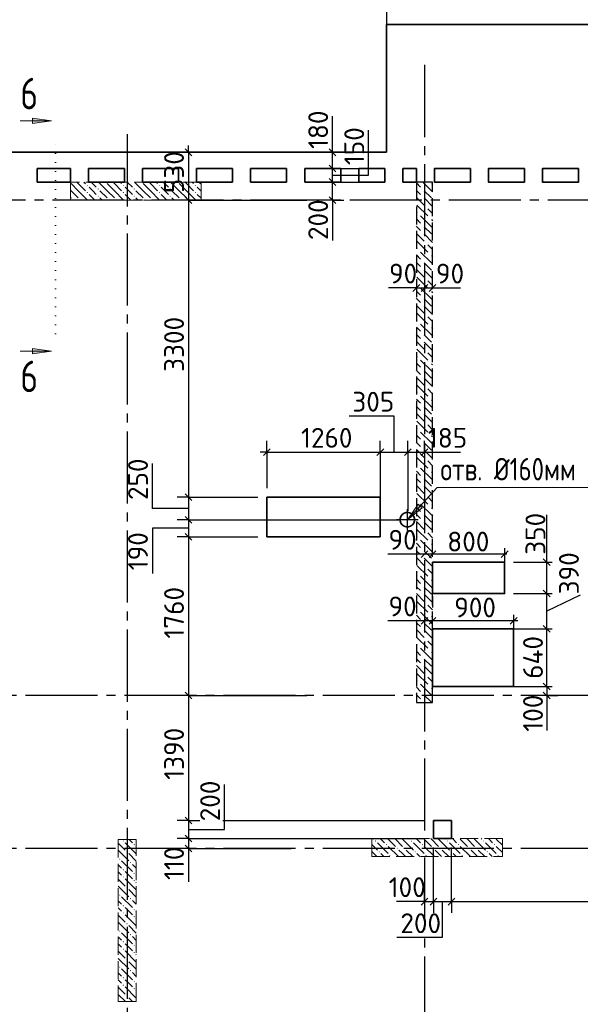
# Model space of a CAD drawing. Header units: millimetres. Extents: x 40580 to 1930067, y -240640 to 81020.
# Tile 19 of 256: x 243293 to 249516, y -215071 to -204138. Entities that reach past the tile are written whole.
import ezdxf

# ---------------------------------------------------------------- set-up
doc = ezdxf.new("R2010")
doc.units = ezdxf.units.MM
for name, pattern in [('______2', [270, 200, -70]), ('______5', [1100, 800, -100, 100, -100]), ('______9', [100, 0, -100]), ('CENTER', [2, 1.25, -0.25, 0.25, -0.25])]:
    doc.linetypes.add(name, pattern=pattern)
for name, color, linetype, lineweight in [('Standard', 7, 'Continuous', 25), ('ЖБ Перекрытие верхний уровень', 7, 'Continuous', 35), ('ОСИ', 7, 'CENTER', 15), ('Примечания', 7, 'Continuous', 13), ('Узлы символ', 7, 'Continuous', 25)]:
    doc.layers.add(name, color=color, linetype=linetype, lineweight=lineweight)
doc.layers.add('ЖБ Пилон', color=7, linetype='______2', lineweight=13, true_color=0xa0a0a0)
doc.layers.add('ЖБ Стена верхний уровень', color=7, linetype='______2', true_color=0x656565)
doc.layers.add('Размерная выноска', color=7, linetype='Continuous')
doc.styles.add('GOST 2.304', font='isocpeur.ttf', dxfattribs={"width": 0.8})
doc.styles.add('ISOCPEUR', font='isocpeur.ttf')

msp = doc.modelspace()

# ---------------------------------------------------------------- hatches: boundary and pattern name
at = {"layer": 'ЖБ Пилон', "linetype": 'Continuous', "lineweight": -3, "transparency": 33554687}
for points in [[(244036.8, -205977.3), (244043.3, -205970.8), (244049.8, -205977.3), (244043.3, -205983.8)], [(244246.6, -205940.4), (244243.3, -205943.8), (244239.9, -205940.4)], [(244436.8, -205977.3), (244443.3, -205970.8), (244449.8, -205977.3), (244443.3, -205983.8)], [(244646.6, -205940.4), (244643.3, -205943.8), (244639.9, -205940.4)], [(244836.8, -205977.3), (244843.3, -205970.8), (244849.8, -205977.3), (244843.3, -205983.8)], [(245046.6, -205940.4), (245043.3, -205943.8), (245039.9, -205940.4)], [(245236.8, -205977.3), (245243.3, -205970.8), (245249.8, -205977.3), (245243.3, -205983.8)], [(244036.8, -206057.3), (244043.3, -206050.8), (244049.8, -206057.3), (244043.3, -206063.8)], [(244156.8, -206017.3), (244163.3, -206010.8), (244169.8, -206017.3), (244163.3, -206023.8)], [(244436.8, -206057.3), (244443.3, -206050.8), (244449.8, -206057.3), (244443.3, -206063.8)], [(244556.8, -206017.3), (244563.3, -206010.8), (244569.8, -206017.3), (244563.3, -206023.8)], [(244836.8, -206057.3), (244843.3, -206050.8), (244849.8, -206057.3), (244843.3, -206063.8)], [(244956.8, -206017.3), (244963.3, -206010.8), (244969.8, -206017.3), (244963.3, -206023.8)], [(245236.8, -206057.3), (245243.3, -206050.8), (245249.8, -206057.3), (245243.3, -206063.8)], [(243876.8, -206137.3), (243883.3, -206130.8), (243889.8, -206137.3), (243886.6, -206140.4), (243879.9, -206140.4)], [(243956.8, -206137.3), (243963.3, -206130.8), (243969.8, -206137.3), (243966.6, -206140.4), (243959.9, -206140.4)], [(244156.8, -206097.3), (244163.3, -206090.8), (244169.8, -206097.3), (244163.3, -206103.8)], [(244276.8, -206137.3), (244283.3, -206130.8), (244289.8, -206137.3), (244286.6, -206140.4), (244279.9, -206140.4)], [(244356.8, -206137.3), (244363.3, -206130.8), (244369.8, -206137.3), (244366.6, -206140.4), (244359.9, -206140.4)], [(244556.8, -206097.3), (244563.3, -206090.8), (244569.8, -206097.3), (244563.3, -206103.8)], [(244676.8, -206137.3), (244683.3, -206130.8), (244689.8, -206137.3), (244686.6, -206140.4), (244679.9, -206140.4)], [(244756.8, -206137.3), (244763.3, -206130.8), (244769.8, -206137.3), (244766.6, -206140.4), (244759.9, -206140.4)], [(244956.8, -206097.3), (244963.3, -206090.8), (244969.8, -206097.3), (244963.3, -206103.8)], [(245076.8, -206137.3), (245083.3, -206130.8), (245089.8, -206137.3), (245086.6, -206140.4), (245079.9, -206140.4)], [(245156.8, -206137.3), (245163.3, -206130.8), (245169.8, -206137.3), (245166.6, -206140.4), (245159.9, -206140.4)], [(244436.8, -213257.3), (244443.3, -213250.8), (244449.8, -213257.3), (244443.3, -213263.8)], [(244556.8, -213297.3), (244563.3, -213290.8), (244569.8, -213297.3), (244563.3, -213303.8)], [(247236.8, -213257.3), (247243.3, -213250.8), (247249.8, -213257.3), (247243.3, -213263.8)], [(247356.8, -213297.3), (247363.3, -213290.8), (247369.8, -213297.3), (247363.3, -213303.8)], [(247636.8, -213257.3), (247643.3, -213250.8), (247649.8, -213257.3), (247643.3, -213263.8)], [(247756.8, -213297.3), (247763.3, -213290.8), (247769.8, -213297.3), (247763.3, -213303.8)], [(248036.8, -213257.3), (248043.3, -213250.8), (248049.8, -213257.3), (248043.3, -213263.8)], [(248156.8, -213297.3), (248163.3, -213290.8), (248169.8, -213297.3), (248163.3, -213303.8)], [(248436.8, -213257.3), (248443.3, -213250.8), (248449.8, -213257.3), (248443.3, -213263.8)], [(248556.8, -213297.3), (248563.3, -213290.8), (248569.8, -213297.3), (248563.3, -213303.8)], [(244476.8, -213377.3), (244483.3, -213370.8), (244489.8, -213377.3), (244483.3, -213383.8)], [(247276.8, -213377.3), (247283.3, -213370.8), (247289.8, -213377.3), (247283.3, -213383.8)], [(247476.8, -213337.3), (247483.3, -213330.8), (247489.8, -213337.3), (247483.3, -213343.8)], [(247556.8, -213337.3), (247563.3, -213330.8), (247569.8, -213337.3), (247563.3, -213343.8)], [(247676.8, -213377.3), (247683.3, -213370.8), (247689.8, -213377.3), (247683.3, -213383.8)], [(247876.8, -213337.3), (247883.3, -213330.8), (247889.8, -213337.3), (247883.3, -213343.8)], [(247956.8, -213337.3), (247963.3, -213330.8), (247969.8, -213337.3), (247963.3, -213343.8)], [(248076.8, -213377.3), (248083.3, -213370.8), (248089.8, -213377.3), (248083.3, -213383.8)], [(248276.8, -213337.3), (248283.3, -213330.8), (248289.8, -213337.3), (248283.3, -213343.8)], [(248356.8, -213337.3), (248363.3, -213330.8), (248369.8, -213337.3), (248363.3, -213343.8)], [(248476.8, -213377.3), (248483.3, -213370.8), (248489.8, -213377.3), (248483.3, -213383.8)], [(244396.8, -213457.3), (244403.3, -213450.8), (244409.8, -213457.3), (244403.3, -213463.8)], [(244516.8, -213497.3), (244523.3, -213490.8), (244529.8, -213497.3), (244523.3, -213503.8)], [(247396.8, -213417.3), (247403.3, -213410.8), (247409.8, -213417.3), (247403.3, -213423.8)], [(247796.8, -213417.3), (247803.3, -213410.8), (247809.8, -213417.3), (247803.3, -213423.8)], [(248196.8, -213417.3), (248203.3, -213410.8), (248209.8, -213417.3), (248203.3, -213423.8)], [(248596.8, -213417.3), (248603.3, -213410.8), (248609.8, -213417.3), (248603.3, -213423.8)], [(244436.8, -213577.3), (244443.3, -213570.8), (244449.8, -213577.3), (244443.3, -213583.8)], [(244556.8, -213617.3), (244563.3, -213610.8), (244569.8, -213617.3), (244563.3, -213623.8)], [(244436.8, -213657.3), (244443.3, -213650.8), (244449.8, -213657.3), (244443.3, -213663.8)], [(244556.8, -213697.3), (244563.3, -213690.8), (244569.8, -213697.3), (244563.3, -213703.8)], [(244476.8, -213777.3), (244483.3, -213770.8), (244489.8, -213777.3), (244483.3, -213783.8)], [(244396.8, -213857.3), (244403.3, -213850.8), (244409.8, -213857.3), (244403.3, -213863.8)], [(244516.8, -213897.3), (244523.3, -213890.8), (244529.8, -213897.3), (244523.3, -213903.8)], [(244436.8, -213977.3), (244443.3, -213970.8), (244449.8, -213977.3), (244443.3, -213983.8)], [(244436.8, -214057.3), (244443.3, -214050.8), (244449.8, -214057.3), (244443.3, -214063.8)], [(244556.8, -214017.3), (244563.3, -214010.8), (244569.8, -214017.3), (244563.3, -214023.8)], [(244476.8, -214177.3), (244483.3, -214170.8), (244489.8, -214177.3), (244483.3, -214183.8)], [(244556.8, -214097.3), (244563.3, -214090.8), (244569.8, -214097.3), (244563.3, -214103.8)], [(244396.8, -214257.3), (244403.3, -214250.8), (244409.8, -214257.3), (244403.3, -214263.8)], [(244436.8, -214377.3), (244443.3, -214370.8), (244449.8, -214377.3), (244443.3, -214383.8)], [(244516.8, -214297.3), (244523.3, -214290.8), (244529.8, -214297.3), (244523.3, -214303.8)], [(244436.8, -214457.3), (244443.3, -214450.8), (244449.8, -214457.3), (244443.3, -214463.8)], [(244556.8, -214417.3), (244563.3, -214410.8), (244569.8, -214417.3), (244563.3, -214423.8)], [(244556.8, -214497.3), (244563.3, -214490.8), (244569.8, -214497.3), (244563.3, -214503.8)], [(244476.8, -214577.3), (244483.3, -214570.8), (244489.8, -214577.3), (244483.3, -214583.8)], [(244396.8, -214657.3), (244403.3, -214650.8), (244409.8, -214657.3), (244403.3, -214663.8)], [(244516.8, -214697.3), (244523.3, -214690.8), (244529.8, -214697.3), (244523.3, -214703.8)], [(244436.8, -214777.3), (244443.3, -214770.8), (244449.8, -214777.3), (244443.3, -214783.8)], [(244556.8, -214817.3), (244563.3, -214810.8), (244569.8, -214817.3), (244563.3, -214823.8)], [(244436.8, -214857.3), (244443.3, -214850.8), (244449.8, -214857.3), (244443.3, -214863.8)], [(244556.8, -214897.3), (244563.3, -214890.8), (244569.8, -214897.3), (244563.3, -214903.8)], [(244476.8, -214977.3), (244483.3, -214970.8), (244489.8, -214977.3), (244483.3, -214983.8)]]:
    msp.add_hatch(color=7, dxfattribs=at).paths.add_polyline_path(points, flags=16)
at = {"layer": 'Примечания', "linetype": 'Continuous', "lineweight": 13, "transparency": 33554687}
msp.add_hatch(color=7, dxfattribs=at).paths.add_polyline_path([(247760.5, -209556.1), (247596.3, -209690.4), (247716.3, -209515.5)], flags=16)
at = {"layer": 'Узлы символ', "linetype": 'Continuous', "lineweight": 13, "transparency": 33554687}
for points in [[(243436.5, -205231.6), (243646.5, -205261.6), (243436.5, -205291.6)], [(243436.5, -207788.4), (243646.5, -207818.4), (243436.5, -207848.4)]]:
    msp.add_hatch(color=7, dxfattribs=at).paths.add_polyline_path(points, flags=16)

# ---------------------------------------------------------------- linework, layer by layer
at = {"layer": 'Standard', "color": 251, "linetype": 'Continuous', "lineweight": -3, "true_color": 0x656565, "transparency": 33554687}
for p, q in [((247366.3, -203960.2), (247366.3, -205610.2)), ((247786.3, -204640.4), (247786.3, -204765.4)), ((245166.3, -205610.4), (245041.3, -205610.4)), ((245166.3, -205610.4), (245291.3, -205610.4)), ((245166.3, -205610.4), (246288, -205610.4)), ((246766.3, -205610.4), (246641.3, -205610.4)), ((246766.3, -205610.4), (246891.3, -205610.4)), ((246766.3, -205610.4), (246864.3, -205610.4)), ((247149.3, -205610.4), (247266.3, -205610.4)), ((246766.3, -205790.4), (246641.3, -205790.4)), ((246766.3, -205790.4), (246891.3, -205790.4)), ((246766.3, -205940.4), (246641.3, -205940.4)), ((246766.3, -205940.4), (246891.3, -205940.4)), ((245166.3, -206140.4), (245041.3, -206140.4)), ((245166.3, -206140.4), (245291.3, -206140.4)), ((245166.3, -206140.4), (246481.7, -206140.4)), ((246766.3, -206140.4), (246641.3, -206140.4)), ((246766.3, -206140.4), (246891.3, -206140.4)), ((246766.3, -206140.4), (246766.3, -206140.4)), ((246036.3, -208940.4), (246036.3, -208815.4)), ((247296.3, -208940.4), (247296.3, -208815.4)), ((247601.3, -208940.4), (247601.3, -208815.4)), ((247786.3, -208940.4), (247786.3, -208815.4)), ((246036.3, -208940.4), (246036.3, -209065.4)), ((246036.3, -208940.4), (246036.3, -209340.4)), ((247296.3, -208940.4), (247296.3, -209065.4)), ((247296.3, -208940.4), (247296.3, -209440.4)), ((247601.3, -208940.4), (247601.3, -209065.4)), ((247601.3, -208940.4), (247601.3, -209590.4)), ((247786.3, -208940.4), (247786.3, -209065.4)), ((247786.3, -208940.4), (247786.3, -208940.4)), ((245166.3, -209440.4), (245041.3, -209440.4)), ((245166.3, -209440.4), (245291.3, -209440.4)), ((245166.3, -209690.4), (245041.3, -209690.4)), ((245166.3, -209690.4), (245291.3, -209690.4)), ((245166.3, -209880.4), (245041.3, -209880.4)), ((245166.3, -209880.4), (245291.3, -209880.4)), ((248676.3, -210007.2), (248676.3, -210160.4)), ((248776.3, -210160.4), (249205.6, -210160.4)), ((247876.3, -210540.4), (247876.3, -210415.4)), ((247876.3, -210540.4), (247876.3, -210665.4)), ((247876.3, -210540.4), (247876.3, -210540.4)), ((248776.3, -210510.4), (249205.6, -210510.4)), ((248776.3, -210747.2), (248776.3, -211147.2)), ((248776.3, -210900.4), (249205.6, -210900.4)), ((248776.3, -211540.4), (249205.6, -211540.4)), ((245166.3, -211640.4), (245041.3, -211640.4)), ((245166.3, -211640.4), (245291.3, -211640.4)), ((249143.1, -211640.4), (249268.1, -211640.4)), ((249143.1, -211640.4), (249143.1, -211640.4)), ((245166.3, -213030.4), (245041.3, -213030.4)), ((245166.3, -213030.4), (245291.3, -213030.4)), ((245166.3, -213030.4), (245264.4, -213030.4)), ((245549.3, -213030.4), (247786.3, -213030.4)), ((245166.3, -213230.4), (245041.3, -213230.4)), ((245166.3, -213230.4), (245291.3, -213230.4)), ((245166.3, -213230.4), (247786.3, -213230.4)), ((245166.3, -213340.4), (245041.3, -213340.4)), ((245166.3, -213340.4), (245291.3, -213340.4)), ((245166.3, -213340.4), (246305.7, -213340.4)), ((247786.3, -213930.4), (247786.3, -213805.4)), ((247886.3, -213930.4), (247886.3, -213805.4)), ((248086.3, -213930.4), (248086.3, -213805.4)), ((247786.3, -213930.4), (247786.3, -214055.4)), ((247786.3, -213930.4), (247786.3, -213930.4)), ((247886.3, -213930.4), (247886.3, -214055.4)), ((248086.3, -213930.4), (248086.3, -214055.4))]:
    msp.add_line(p, q, dxfattribs=at)
at = {"layer": 'Standard', "color": 7, "linetype": 'Continuous', "lineweight": 25, "transparency": 33554687}
for p, q in [((245128.8, -205572.9), (245203.8, -205647.9)), ((246803.8, -205647.9), (246728.8, -205572.9)), ((246803.8, -205827.9), (246728.8, -205752.9)), ((246803.8, -205977.9), (246728.8, -205902.9)), ((245128.8, -206102.9), (245203.8, -206177.9)), ((246803.8, -206177.9), (246728.8, -206102.9)), ((247658.8, -207154.3), (247733.8, -207079.3)), ((247748.8, -207154.3), (247823.8, -207079.3)), ((247838.8, -207154.3), (247913.8, -207079.3)), ((245998.8, -208977.9), (246073.8, -208902.9)), ((247258.8, -208977.9), (247333.8, -208902.9)), ((247563.8, -208977.9), (247638.8, -208902.9)), ((247748.8, -208977.9), (247823.8, -208902.9)), ((245128.8, -209402.9), (245203.8, -209477.9)), ((245128.8, -209652.9), (245203.8, -209727.9)), ((245128.8, -209842.9), (245203.8, -209917.9)), ((247748.8, -210109.9), (247823.8, -210034.9)), ((247838.8, -210109.9), (247913.8, -210034.9)), ((248638.8, -210109.9), (248713.8, -210034.9)), ((249105.6, -210122.9), (249180.6, -210197.9)), ((249105.6, -210472.9), (249180.6, -210547.9)), ((247748.8, -210849.9), (247823.8, -210774.9)), ((247838.8, -210849.9), (247913.8, -210774.9)), ((248738.8, -210849.9), (248813.8, -210774.9)), ((249105.6, -210862.9), (249180.6, -210937.9)), ((249105.6, -211502.9), (249180.6, -211577.9)), ((245128.8, -211602.9), (245203.8, -211677.9)), ((249105.6, -211602.9), (249180.6, -211677.9)), ((245128.8, -212992.9), (245203.8, -213067.9)), ((245128.8, -213192.9), (245203.8, -213267.9)), ((245128.8, -213302.9), (245203.8, -213377.9)), ((247748.8, -213967.9), (247823.8, -213892.9)), ((247848.8, -213967.9), (247923.8, -213892.9)), ((248048.8, -213967.9), (248123.8, -213892.9))]:
    msp.add_line(p, q, dxfattribs=at)
at = {"layer": 'Standard', "color": 7, "linetype": 'Continuous', "lineweight": -3, "transparency": 33554687}
for p, q in [((245166.3, -205610.4), (245166.3, -205535.4)), ((245166.3, -205610.4), (245166.3, -206140.4)), ((246766.3, -205610.4), (246766.3, -205535.4)), ((246766.3, -205790.4), (246766.3, -205610.4)), ((246766.3, -205940.4), (246766.3, -205790.4)), ((246766.3, -206140.4), (246766.3, -205940.4)), ((246766.3, -206140.4), (246766.3, -206215.4)), ((247696.3, -207116.8), (247621.3, -207116.8)), ((247696.3, -207116.8), (247786.3, -207116.8)), ((247786.3, -207116.8), (247876.3, -207116.8)), ((246036.3, -208940.4), (245961.3, -208940.4)), ((246036.3, -208940.4), (247296.3, -208940.4)), ((247296.3, -208940.4), (247601.3, -208940.4)), ((247601.3, -208940.4), (247786.3, -208940.4)), ((247786.3, -208940.4), (247861.3, -208940.4)), ((245166.3, -209440.4), (245166.3, -209690.4)), ((245166.3, -209690.4), (245166.3, -209880.4)), ((245166.3, -209880.4), (245166.3, -211640.4)), ((249515.1, -210528), (249143.1, -210705.8)), ((249143.1, -211540.4), (249143.1, -211465.4)), ((249143.1, -211540.4), (249143.1, -211640.4)), ((245166.3, -211640.4), (245166.3, -213030.4)), ((249143.1, -211640.4), (249143.1, -212028.6)), ((245166.3, -213030.4), (245166.3, -213230.4)), ((245166.3, -213230.4), (245166.3, -213340.4)), ((245166.3, -213340.4), (245166.3, -213415.4)), ((247786.3, -213930.4), (247711.3, -213930.4)), ((247786.3, -213930.4), (247886.3, -213930.4)), ((248086.3, -213930.4), (251706.3, -213930.4))]:
    msp.add_line(p, q, dxfattribs=at)
at = {"layer": 'Standard', "color": 8, "linetype": '______5', "lineweight": -3, "transparency": 33554687}
for p, q in [((247596.3, -209809.9), (247596.3, -209570.9)), ((247715.8, -209690.4), (247476.8, -209690.4))]:
    msp.add_line(p, q, dxfattribs=at)
at = {"layer": 'Standard', "color": 251, "linetype": 'Continuous', "lineweight": -3, "true_color": 0x656565, "transparency": 33554687}
for points in [[(246766.3, -205790.4), (247147.1, -205790.4), (247147.1, -205790.4), (247266.3, -205790.4)], [(246766.3, -205940.4), (247075, -205940.4), (247075, -205940.4), (247266.3, -205940.4)], [(245166.3, -209440.4), (245341.1, -209440.4), (245341.1, -209440.4), (245936.3, -209440.4)], [(245166.3, -209690.4), (245355.4, -209690.4), (245355.4, -209690.4), (247501.3, -209690.4)], [(245166.3, -209880.4), (245366.3, -209880.4), (245366.3, -209880.4), (245936.3, -209880.4)], [(245166.3, -211640.4), (245467.2, -211640.4), (245467.2, -211640.4), (246481.7, -211640.4)], [(247886.3, -213930.4), (247886.3, -213913.5), (247886.3, -213913.5), (247886.3, -213913.4), (247886.3, -213913.4), (247886.3, -213913.4), (247886.3, -213913.4), (247886.3, -213585.2), (247886.3, -213585.2), (247886.3, -213330.4)], [(248086.3, -213930.4), (248086.3, -213913.5), (248086.3, -213913.5), (248086.3, -213913.4), (248086.3, -213913.4), (248086.3, -213913.4), (248086.3, -213913.4), (248086.3, -213461.3), (248086.3, -213461.3), (248086.3, -213330.4)]]:
    msp.add_lwpolyline(points, dxfattribs=at)
at = {"layer": 'Standard', "color": 7, "linetype": 'Continuous', "lineweight": -3, "transparency": 33554687}
for points in [[(245166.3, -206140.4), (245166.3, -206162), (245166.3, -206162), (245166.3, -206853.2), (245166.3, -206853.2), (245166.3, -209440.4)], [(247886.3, -213930.4), (248067.8, -213930.4), (248067.8, -213930.4), (248086.3, -213930.4)]]:
    msp.add_lwpolyline(points, dxfattribs=at)
at = {"layer": 'ЖБ Перекрытие верхний уровень', "transparency": 33554687}
for p, q in [((247366.3, -205610.4), (241186.3, -205610.4)), ((243486.3, -205790.4), (243856.3, -205790.4)), ((243486.3, -205940.4), (243486.3, -205790.4)), ((243856.3, -205790.4), (243856.3, -205940.4)), ((244056.3, -205940.4), (244056.3, -205790.4)), ((244056.3, -205790.4), (244456.3, -205790.4)), ((244456.3, -205790.4), (244456.3, -205940.4)), ((244656.3, -205940.4), (244656.3, -205790.4)), ((244656.3, -205790.4), (245056.3, -205790.4)), ((245056.3, -205790.4), (245056.3, -205940.4)), ((245256.3, -205940.4), (245256.3, -205790.4)), ((245256.3, -205790.4), (245656.3, -205790.4)), ((245656.3, -205790.4), (245656.3, -205940.4)), ((245856.3, -205940.4), (245856.3, -205790.4)), ((245856.3, -205790.4), (246256.3, -205790.4)), ((246256.3, -205790.4), (246256.3, -205940.4)), ((246456.3, -205940.4), (246456.3, -205790.4)), ((246456.3, -205790.4), (246856.3, -205790.4)), ((246856.3, -205790.4), (246856.3, -205940.4)), ((247056.3, -205790.4), (247346.3, -205790.4)), ((247056.3, -205940.4), (247056.3, -205790.4)), ((247346.3, -205790.4), (247346.3, -205940.4)), ((247546.3, -205940.4), (247546.3, -205790.4)), ((247546.3, -205790.4), (247696.3, -205790.4)), ((247696.3, -205790.4), (247696.3, -205940.4)), ((243856.3, -205940.4), (243486.3, -205940.4)), ((244456.3, -205940.4), (244056.3, -205940.4)), ((245056.3, -205940.4), (244656.3, -205940.4)), ((245656.3, -205940.4), (245256.3, -205940.4)), ((246256.3, -205940.4), (245856.3, -205940.4)), ((246856.3, -205940.4), (246456.3, -205940.4)), ((247346.3, -205940.4), (247056.3, -205940.4)), ((247696.3, -205940.4), (247546.3, -205940.4)), ((247296.3, -209440.4), (246036.3, -209440.4)), ((246036.3, -209440.4), (246036.3, -209880.4)), ((247296.3, -209880.4), (247296.3, -209440.4)), ((247524.4, -209653.8), (247516.6, -209677.8)), ((247516.6, -209677.8), (247516.6, -209703)), ((247539.3, -209633.4), (247524.4, -209653.8)), ((247559.7, -209618.5), (247539.3, -209633.4)), ((247583.7, -209610.7), (247559.7, -209618.5)), ((247608.9, -209610.7), (247583.7, -209610.7)), ((247632.9, -209618.5), (247608.9, -209610.7)), ((247653.4, -209633.4), (247632.9, -209618.5)), ((247668.2, -209653.8), (247653.4, -209633.4)), ((247676, -209677.8), (247668.2, -209653.8)), ((247676, -209703), (247676, -209677.8)), ((247516.6, -209703), (247524.4, -209727)), ((247524.4, -209727), (247539.3, -209747.5)), ((247539.3, -209747.5), (247559.7, -209762.3)), ((247559.7, -209762.3), (247583.7, -209770.1)), ((247583.7, -209770.1), (247608.9, -209770.1)), ((247608.9, -209770.1), (247632.9, -209762.3)), ((247632.9, -209762.3), (247653.4, -209747.5)), ((247653.4, -209747.5), (247668.2, -209727)), ((247668.2, -209727), (247676, -209703)), ((246036.3, -209880.4), (247296.3, -209880.4)), ((248086.3, -213030.4), (247886.3, -213030.4)), ((247886.3, -213030.4), (247886.3, -213230.4)), ((248086.3, -213230.4), (248086.3, -213030.4)), ((247886.3, -213230.4), (248086.3, -213230.4))]:
    msp.add_line(p, q, dxfattribs=at)
at = {"layer": 'ЖБ Перекрытие верхний уровень', "transparency": 33554687, "extrusion": (0, 0, -1)}
msp.add_lwpolyline([(-256046.3, -205610.4), (-256046.3, -204190.4), (-247366.3, -204190.4), (-247366.3, -205610.4)], dxfattribs=at)
for points in [[(-248296.3, -205790.4), (-247896.3, -205790.4), (-247896.3, -205940.4), (-248296.3, -205940.4)], [(-248896.3, -205790.4), (-248496.3, -205790.4), (-248496.3, -205940.4), (-248896.3, -205940.4)], [(-249496.3, -205790.4), (-249096.3, -205790.4), (-249096.3, -205940.4), (-249496.3, -205940.4)], [(-247876.3, -210160.4), (-248676.3, -210160.4), (-248676.3, -210510.4), (-247876.3, -210510.4)]]:
    msp.add_lwpolyline(points, close=True, dxfattribs=at)
at = {"layer": 'ЖБ Перекрытие верхний уровень', "transparency": 33554687}
msp.add_lwpolyline([(247876.3, -211540.4), (248776.3, -211540.4), (248776.3, -210900.4), (247876.3, -210900.4)], close=True, dxfattribs=at)
at = {"layer": 'ЖБ Пилон', "color": 253, "linetype": '______2', "lineweight": 13, "true_color": 0xa0a0a0, "transparency": 33554687}
for p, q in [((245306.3, -205940.4), (243856.3, -205940.4)), ((243856.3, -205940.4), (243856.3, -206140.4)), ((245306.3, -206140.4), (245306.3, -205940.4)), ((243856.3, -206140.4), (245306.3, -206140.4)), ((244386.3, -213240.4), (244386.3, -215040.4)), ((244586.3, -213240.4), (244386.3, -213240.4)), ((244586.3, -215040.4), (244586.3, -213240.4)), ((248651.3, -213230.4), (247201.3, -213230.4)), ((247201.3, -213230.4), (247201.3, -213430.4)), ((248651.3, -213430.4), (248651.3, -213230.4)), ((247201.3, -213430.4), (248651.3, -213430.4)), ((244386.3, -215040.4), (244586.3, -215040.4))]:
    msp.add_line(p, q, dxfattribs=at)
at = {"layer": 'ЖБ Пилон', "color": 9, "linetype": 'Continuous', "lineweight": -3, "true_color": 0xc7c7c7, "transparency": 33554687}
for p, q in [((243863.3, -205957.3), (243943.3, -206037.3)), ((243943.3, -205957.3), (243926.4, -205940.4)), ((243943.3, -205957.3), (244023.3, -206037.3)), ((244006.4, -205940.4), (244023.3, -205957.3)), ((244086.4, -205940.4), (244143.3, -205997.3)), ((244263.3, -206037.3), (244166.4, -205940.4)), ((244263.3, -205957.3), (244343.3, -206037.3)), ((244343.3, -205957.3), (244326.4, -205940.4)), ((244343.3, -205957.3), (244423.3, -206037.3)), ((244406.4, -205940.4), (244423.3, -205957.3)), ((244486.4, -205940.4), (244543.3, -205997.3)), ((244663.3, -206037.3), (244566.4, -205940.4)), ((244663.3, -205957.3), (244743.3, -206037.3)), ((244743.3, -205957.3), (244726.4, -205940.4)), ((244743.3, -205957.3), (244823.3, -206037.3)), ((244806.4, -205940.4), (244823.3, -205957.3)), ((244886.4, -205940.4), (244943.3, -205997.3)), ((245063.3, -206037.3), (244966.4, -205940.4)), ((245063.3, -205957.3), (245143.3, -206037.3)), ((245143.3, -205957.3), (245126.4, -205940.4)), ((245143.3, -205957.3), (245223.3, -206037.3)), ((245206.4, -205940.4), (245223.3, -205957.3)), ((245286.4, -205940.4), (245306.3, -205960.3)), ((243863.3, -206037.3), (243856.3, -206030.3)), ((243863.3, -206037.3), (243943.3, -206117.3)), ((243943.3, -206037.3), (244046.4, -206140.4)), ((244103.3, -206037.3), (244063.3, -205997.3)), ((244063.3, -206077.3), (244126.4, -206140.4)), ((244143.3, -206077.3), (244103.3, -206037.3)), ((244183.3, -206037.3), (244263.3, -206117.3)), ((244263.3, -206037.3), (244343.3, -206117.3)), ((244343.3, -206037.3), (244446.4, -206140.4)), ((244503.3, -206037.3), (244463.3, -205997.3)), ((244463.3, -206077.3), (244526.4, -206140.4)), ((244543.3, -206077.3), (244503.3, -206037.3)), ((244583.3, -206037.3), (244663.3, -206117.3)), ((244663.3, -206037.3), (244743.3, -206117.3)), ((244743.3, -206037.3), (244846.4, -206140.4)), ((244903.3, -206037.3), (244863.3, -205997.3)), ((244863.3, -206077.3), (244926.4, -206140.4)), ((244943.3, -206077.3), (244903.3, -206037.3)), ((244983.3, -206037.3), (245063.3, -206117.3)), ((245063.3, -206037.3), (245143.3, -206117.3)), ((245143.3, -206037.3), (245246.4, -206140.4)), ((245303.3, -206037.3), (245263.3, -205997.3)), ((245263.3, -206077.3), (245306.3, -206120.3)), ((245306.3, -206040.3), (245303.3, -206037.3)), ((243856.3, -206110.3), (243863.3, -206117.3)), ((244183.3, -206117.3), (244206.4, -206140.4)), ((244583.3, -206117.3), (244606.4, -206140.4)), ((244983.3, -206117.3), (245006.4, -206140.4)), ((244386.3, -213280.3), (244463.3, -213357.3)), ((244463.3, -213277.3), (244583.3, -213397.3)), ((244543.3, -213277.3), (244506.4, -213240.4)), ((247201.3, -213295.3), (247263.3, -213357.3)), ((247216.4, -213230.4), (247223.3, -213237.3)), ((247263.3, -213277.3), (247383.3, -213397.3)), ((247303.3, -213237.3), (247296.4, -213230.4)), ((247343.3, -213277.3), (247303.3, -213237.3)), ((247383.3, -213237.3), (247463.3, -213317.3)), ((247463.3, -213237.3), (247456.4, -213230.4)), ((247463.3, -213237.3), (247543.3, -213317.3)), ((247536.4, -213230.4), (247543.3, -213237.3)), ((247543.3, -213237.3), (247663.3, -213357.3)), ((247616.4, -213230.4), (247623.3, -213237.3)), ((247663.3, -213277.3), (247783.3, -213397.3)), ((247703.3, -213237.3), (247696.4, -213230.4)), ((247743.3, -213277.3), (247703.3, -213237.3)), ((247783.3, -213237.3), (247863.3, -213317.3)), ((247863.3, -213237.3), (247856.4, -213230.4)), ((247863.3, -213237.3), (247943.3, -213317.3)), ((247936.4, -213230.4), (247943.3, -213237.3)), ((247943.3, -213237.3), (248063.3, -213357.3)), ((248016.4, -213230.4), (248023.3, -213237.3)), ((248063.3, -213277.3), (248183.3, -213397.3)), ((248103.3, -213237.3), (248096.4, -213230.4)), ((248143.3, -213277.3), (248103.3, -213237.3)), ((248183.3, -213237.3), (248263.3, -213317.3)), ((248263.3, -213237.3), (248256.4, -213230.4)), ((248263.3, -213237.3), (248343.3, -213317.3)), ((248336.4, -213230.4), (248343.3, -213237.3)), ((248343.3, -213237.3), (248463.3, -213357.3)), ((248416.4, -213230.4), (248423.3, -213237.3)), ((248463.3, -213277.3), (248583.3, -213397.3)), ((248503.3, -213237.3), (248496.4, -213230.4)), ((248543.3, -213277.3), (248503.3, -213237.3)), ((248583.3, -213237.3), (248651.3, -213305.3)), ((244386.3, -213360.3), (244503.3, -213477.3)), ((244503.3, -213397.3), (244586.3, -213480.3)), ((244583.3, -213317.3), (244586.3, -213320.3)), ((247201.3, -213375.3), (247256.4, -213430.4)), ((247303.3, -213397.3), (247336.4, -213430.4)), ((247383.3, -213317.3), (247496.4, -213430.4)), ((247543.3, -213397.3), (247503.3, -213357.3)), ((247576.4, -213430.4), (247543.3, -213397.3)), ((247583.3, -213357.3), (247656.4, -213430.4)), ((247703.3, -213397.3), (247736.4, -213430.4)), ((247783.3, -213317.3), (247896.4, -213430.4)), ((247943.3, -213397.3), (247903.3, -213357.3)), ((247976.4, -213430.4), (247943.3, -213397.3)), ((247983.3, -213357.3), (248056.4, -213430.4)), ((248103.3, -213397.3), (248136.4, -213430.4)), ((248183.3, -213317.3), (248296.4, -213430.4)), ((248343.3, -213397.3), (248303.3, -213357.3)), ((248376.4, -213430.4), (248343.3, -213397.3)), ((248383.3, -213357.3), (248456.4, -213430.4)), ((248503.3, -213397.3), (248536.4, -213430.4)), ((248583.3, -213317.3), (248651.3, -213385.3)), ((244423.3, -213477.3), (244543.3, -213597.3)), ((244386.3, -213520.3), (244423.3, -213557.3)), ((244386.3, -213600.3), (244423.3, -213637.3)), ((244503.3, -213637.3), (244463.3, -213597.3)), ((244586.3, -213560.3), (244543.3, -213517.3)), ((244386.3, -213680.3), (244463.3, -213757.3)), ((244463.3, -213677.3), (244583.3, -213797.3)), ((244543.3, -213677.3), (244503.3, -213637.3)), ((244583.3, -213637.3), (244586.3, -213640.3)), ((244583.3, -213717.3), (244586.3, -213720.3)), ((244386.3, -213760.3), (244503.3, -213877.3)), ((244503.3, -213797.3), (244586.3, -213880.3)), ((244386.3, -213920.3), (244423.3, -213957.3)), ((244423.3, -213877.3), (244543.3, -213997.3)), ((244586.3, -213960.3), (244543.3, -213917.3)), ((244386.3, -214000.3), (244423.3, -214037.3)), ((244503.3, -214037.3), (244463.3, -213997.3)), ((244543.3, -214077.3), (244503.3, -214037.3)), ((244583.3, -214037.3), (244586.3, -214040.3)), ((244386.3, -214080.3), (244463.3, -214157.3)), ((244386.3, -214160.3), (244503.3, -214277.3)), ((244463.3, -214077.3), (244583.3, -214197.3)), ((244583.3, -214117.3), (244586.3, -214120.3)), ((244423.3, -214277.3), (244543.3, -214397.3)), ((244503.3, -214197.3), (244586.3, -214280.3)), ((244386.3, -214320.3), (244423.3, -214357.3)), ((244586.3, -214360.3), (244543.3, -214317.3)), ((244386.3, -214400.3), (244423.3, -214437.3)), ((244386.3, -214480.3), (244463.3, -214557.3)), ((244503.3, -214437.3), (244463.3, -214397.3)), ((244463.3, -214477.3), (244583.3, -214597.3)), ((244543.3, -214477.3), (244503.3, -214437.3)), ((244583.3, -214437.3), (244586.3, -214440.3)), ((244386.3, -214560.3), (244503.3, -214677.3)), ((244503.3, -214597.3), (244586.3, -214680.3)), ((244583.3, -214517.3), (244586.3, -214520.3)), ((244423.3, -214677.3), (244543.3, -214797.3)), ((244586.3, -214760.3), (244543.3, -214717.3)), ((244386.3, -214720.3), (244423.3, -214757.3)), ((244386.3, -214800.3), (244423.3, -214837.3)), ((244503.3, -214837.3), (244463.3, -214797.3)), ((244386.3, -214880.3), (244463.3, -214957.3)), ((244463.3, -214877.3), (244583.3, -214997.3)), ((244543.3, -214877.3), (244503.3, -214837.3)), ((244583.3, -214837.3), (244586.3, -214840.3)), ((244583.3, -214917.3), (244586.3, -214920.3)), ((244386.3, -214960.3), (244466.4, -215040.4)), ((244503.3, -214997.3), (244546.4, -215040.4))]:
    msp.add_line(p, q, dxfattribs=at)
at = {"layer": 'ЖБ Стена верхний уровень', "color": 251, "linetype": '______2', "lineweight": -3, "true_color": 0x656565, "transparency": 33554687}
for p, q in [((247876.3, -205940.4), (247696.3, -205940.4)), ((247696.3, -205940.4), (247696.3, -211720.4)), ((247876.3, -211720.4), (247876.3, -205940.4)), ((247696.3, -211720.4), (247876.3, -211720.4))]:
    msp.add_line(p, q, dxfattribs=at)
at = {"layer": 'ЖБ Стена верхний уровень', "color": 9, "linetype": 'Continuous', "lineweight": -3, "true_color": 0xc7c7c7, "transparency": 33554687}
for p, q in [((247696.3, -205950.3), (247743.3, -205997.3)), ((247863.3, -206037.3), (247766.4, -205940.4)), ((247863.3, -205957.3), (247876.3, -205970.3)), ((247703.3, -206037.3), (247696.3, -206030.3)), ((247743.3, -206077.3), (247703.3, -206037.3)), ((247783.3, -206037.3), (247863.3, -206117.3)), ((247863.3, -206037.3), (247876.3, -206050.3)), ((247696.3, -206110.3), (247783.3, -206197.3)), ((247783.3, -206117.3), (247876.3, -206210.3)), ((247696.3, -206270.3), (247703.3, -206277.3)), ((247703.3, -206197.3), (247823.3, -206317.3)), ((247876.3, -206290.3), (247823.3, -206237.3)), ((247696.3, -206350.3), (247743.3, -206397.3)), ((247863.3, -206437.3), (247743.3, -206317.3)), ((247863.3, -206357.3), (247876.3, -206370.3)), ((247703.3, -206437.3), (247696.3, -206430.3)), ((247696.3, -206510.3), (247783.3, -206597.3)), ((247743.3, -206477.3), (247703.3, -206437.3)), ((247783.3, -206437.3), (247863.3, -206517.3)), ((247783.3, -206517.3), (247876.3, -206610.3)), ((247863.3, -206437.3), (247876.3, -206450.3)), ((247703.3, -206597.3), (247823.3, -206717.3)), ((247696.3, -206670.3), (247703.3, -206677.3)), ((247863.3, -206837.3), (247743.3, -206717.3)), ((247876.3, -206690.3), (247823.3, -206637.3)), ((247696.3, -206750.3), (247743.3, -206797.3)), ((247703.3, -206837.3), (247696.3, -206830.3)), ((247743.3, -206877.3), (247703.3, -206837.3)), ((247783.3, -206837.3), (247863.3, -206917.3)), ((247863.3, -206757.3), (247876.3, -206770.3)), ((247863.3, -206837.3), (247876.3, -206850.3)), ((247696.3, -206910.3), (247783.3, -206997.3)), ((247783.3, -206917.3), (247876.3, -207010.3)), ((247703.3, -206997.3), (247823.3, -207117.3)), ((247876.3, -207090.3), (247823.3, -207037.3)), ((247696.3, -207070.3), (247703.3, -207077.3)), ((247696.3, -207150.3), (247743.3, -207197.3)), ((247863.3, -207237.3), (247743.3, -207117.3)), ((247863.3, -207157.3), (247876.3, -207170.3)), ((247703.3, -207237.3), (247696.3, -207230.3)), ((247743.3, -207277.3), (247703.3, -207237.3)), ((247783.3, -207237.3), (247863.3, -207317.3)), ((247863.3, -207237.3), (247876.3, -207250.3)), ((247696.3, -207310.3), (247783.3, -207397.3)), ((247783.3, -207317.3), (247876.3, -207410.3)), ((247696.3, -207470.3), (247703.3, -207477.3)), ((247703.3, -207397.3), (247823.3, -207517.3)), ((247876.3, -207490.3), (247823.3, -207437.3)), ((247696.3, -207550.3), (247743.3, -207597.3)), ((247863.3, -207637.3), (247743.3, -207517.3)), ((247863.3, -207557.3), (247876.3, -207570.3)), ((247703.3, -207637.3), (247696.3, -207630.3)), ((247696.3, -207710.3), (247783.3, -207797.3)), ((247743.3, -207677.3), (247703.3, -207637.3)), ((247783.3, -207637.3), (247863.3, -207717.3)), ((247783.3, -207717.3), (247876.3, -207810.3)), ((247863.3, -207637.3), (247876.3, -207650.3)), ((247703.3, -207797.3), (247823.3, -207917.3)), ((247696.3, -207870.3), (247703.3, -207877.3)), ((247863.3, -208037.3), (247743.3, -207917.3)), ((247876.3, -207890.3), (247823.3, -207837.3)), ((247696.3, -207950.3), (247743.3, -207997.3)), ((247703.3, -208037.3), (247696.3, -208030.3)), ((247743.3, -208077.3), (247703.3, -208037.3)), ((247783.3, -208037.3), (247863.3, -208117.3)), ((247863.3, -207957.3), (247876.3, -207970.3)), ((247863.3, -208037.3), (247876.3, -208050.3)), ((247696.3, -208110.3), (247783.3, -208197.3)), ((247783.3, -208117.3), (247876.3, -208210.3)), ((247703.3, -208197.3), (247823.3, -208317.3)), ((247876.3, -208290.3), (247823.3, -208237.3)), ((247696.3, -208270.3), (247703.3, -208277.3)), ((247696.3, -208350.3), (247743.3, -208397.3)), ((247863.3, -208437.3), (247743.3, -208317.3)), ((247863.3, -208357.3), (247876.3, -208370.3)), ((247703.3, -208437.3), (247696.3, -208430.3)), ((247743.3, -208477.3), (247703.3, -208437.3)), ((247783.3, -208437.3), (247863.3, -208517.3)), ((247863.3, -208437.3), (247876.3, -208450.3)), ((247696.3, -208510.3), (247783.3, -208597.3)), ((247783.3, -208517.3), (247876.3, -208610.3)), ((247696.3, -208670.3), (247703.3, -208677.3)), ((247703.3, -208597.3), (247823.3, -208717.3)), ((247876.3, -208690.3), (247823.3, -208637.3)), ((247696.3, -208750.3), (247743.3, -208797.3)), ((247863.3, -208837.3), (247743.3, -208717.3)), ((247863.3, -208757.3), (247876.3, -208770.3)), ((247703.3, -208837.3), (247696.3, -208830.3)), ((247696.3, -208910.3), (247783.3, -208997.3)), ((247743.3, -208877.3), (247703.3, -208837.3)), ((247783.3, -208837.3), (247863.3, -208917.3)), ((247783.3, -208917.3), (247876.3, -209010.3)), ((247863.3, -208837.3), (247876.3, -208850.3)), ((247703.3, -208997.3), (247823.3, -209117.3)), ((247696.3, -209070.3), (247703.3, -209077.3)), ((247863.3, -209237.3), (247743.3, -209117.3)), ((247876.3, -209090.3), (247823.3, -209037.3)), ((247696.3, -209150.3), (247743.3, -209197.3)), ((247703.3, -209237.3), (247696.3, -209230.3)), ((247743.3, -209277.3), (247703.3, -209237.3)), ((247783.3, -209237.3), (247863.3, -209317.3)), ((247863.3, -209157.3), (247876.3, -209170.3)), ((247863.3, -209237.3), (247876.3, -209250.3)), ((247696.3, -209310.3), (247783.3, -209397.3)), ((247783.3, -209317.3), (247876.3, -209410.3)), ((247696.3, -209470.3), (247703.3, -209477.3)), ((247703.3, -209397.3), (247823.3, -209517.3)), ((247876.3, -209490.3), (247823.3, -209437.3)), ((247696.3, -209550.3), (247743.3, -209597.3)), ((247863.3, -209637.3), (247743.3, -209517.3)), ((247863.3, -209557.3), (247876.3, -209570.3)), ((247703.3, -209637.3), (247696.3, -209630.3)), ((247743.3, -209677.3), (247703.3, -209637.3)), ((247783.3, -209637.3), (247863.3, -209717.3)), ((247863.3, -209637.3), (247876.3, -209650.3)), ((247696.3, -209710.3), (247783.3, -209797.3)), ((247703.3, -209797.3), (247823.3, -209917.3)), ((247783.3, -209717.3), (247876.3, -209810.3)), ((247696.3, -209870.3), (247703.3, -209877.3)), ((247876.3, -209890.3), (247823.3, -209837.3)), ((247696.3, -209950.3), (247743.3, -209997.3)), ((247863.3, -210037.3), (247743.3, -209917.3)), ((247863.3, -209957.3), (247876.3, -209970.3)), ((247703.3, -210037.3), (247696.3, -210030.3)), ((247696.3, -210110.3), (247783.3, -210197.3)), ((247743.3, -210077.3), (247703.3, -210037.3)), ((247783.3, -210037.3), (247863.3, -210117.3)), ((247783.3, -210117.3), (247876.3, -210210.3)), ((247863.3, -210037.3), (247876.3, -210050.3)), ((247703.3, -210197.3), (247823.3, -210317.3)), ((247696.3, -210270.3), (247703.3, -210277.3)), ((247863.3, -210437.3), (247743.3, -210317.3)), ((247876.3, -210290.3), (247823.3, -210237.3)), ((247696.3, -210350.3), (247743.3, -210397.3)), ((247703.3, -210437.3), (247696.3, -210430.3)), ((247743.3, -210477.3), (247703.3, -210437.3)), ((247783.3, -210437.3), (247863.3, -210517.3)), ((247863.3, -210357.3), (247876.3, -210370.3)), ((247863.3, -210437.3), (247876.3, -210450.3)), ((247696.3, -210510.3), (247783.3, -210597.3)), ((247783.3, -210517.3), (247876.3, -210610.3)), ((247696.3, -210670.3), (247703.3, -210677.3)), ((247703.3, -210597.3), (247823.3, -210717.3)), ((247876.3, -210690.3), (247823.3, -210637.3)), ((247696.3, -210750.3), (247743.3, -210797.3)), ((247863.3, -210837.3), (247743.3, -210717.3)), ((247863.3, -210757.3), (247876.3, -210770.3)), ((247703.3, -210837.3), (247696.3, -210830.3)), ((247743.3, -210877.3), (247703.3, -210837.3)), ((247783.3, -210837.3), (247863.3, -210917.3)), ((247863.3, -210837.3), (247876.3, -210850.3)), ((247696.3, -210910.3), (247783.3, -210997.3)), ((247703.3, -210997.3), (247823.3, -211117.3)), ((247783.3, -210917.3), (247876.3, -211010.3)), ((247696.3, -211070.3), (247703.3, -211077.3)), ((247876.3, -211090.3), (247823.3, -211037.3)), ((247696.3, -211150.3), (247743.3, -211197.3)), ((247863.3, -211237.3), (247743.3, -211117.3)), ((247863.3, -211157.3), (247876.3, -211170.3)), ((247703.3, -211237.3), (247696.3, -211230.3)), ((247696.3, -211310.3), (247783.3, -211397.3)), ((247743.3, -211277.3), (247703.3, -211237.3)), ((247783.3, -211237.3), (247863.3, -211317.3)), ((247783.3, -211317.3), (247876.3, -211410.3)), ((247863.3, -211237.3), (247876.3, -211250.3)), ((247703.3, -211397.3), (247823.3, -211517.3)), ((247876.3, -211490.3), (247823.3, -211437.3)), ((247696.3, -211470.3), (247703.3, -211477.3)), ((247863.3, -211637.3), (247743.3, -211517.3)), ((247696.3, -211550.3), (247743.3, -211597.3)), ((247703.3, -211637.3), (247696.3, -211630.3)), ((247743.3, -211677.3), (247703.3, -211637.3)), ((247783.3, -211637.3), (247863.3, -211717.3)), ((247863.3, -211557.3), (247876.3, -211570.3)), ((247863.3, -211637.3), (247876.3, -211650.3)), ((247696.3, -211710.3), (247706.4, -211720.4)), ((247783.3, -211717.3), (247786.4, -211720.4))]:
    msp.add_line(p, q, dxfattribs=at)
at = {"layer": 'ОСИ', "color": 8, "linetype": '______5', "lineweight": -3, "transparency": 33554687}
for p, q in [((247786.3, -204640.4), (247786.3, -223470.4)), ((244486.3, -205410.4), (244486.3, -223470.4)), ((263156.3, -206140.4), (217546.3, -206140.4)), ((263156.3, -206140.4), (217546.3, -206140.4)), ((262856.3, -211640.4), (217546.3, -211640.4)), ((262856.3, -213340.4), (217546.3, -213340.4))]:
    msp.add_line(p, q, dxfattribs=at)
at = {"layer": 'Примечания', "color": 7, "linetype": 'Continuous', "lineweight": 13, "transparency": 33554687}
for p, q in [((247596.3, -209690.4), (247716.3, -209515.5)), ((247760.5, -209556.1), (247596.3, -209690.4)), ((247716.3, -209515.5), (247760.5, -209556.1)), ((247601.3, -209690.4), (247601.3, -209690.4)), ((247601.3, -209690.4), (247601.3, -209690.4)), ((247601.3, -209690.4), (247601.3, -209690.4))]:
    msp.add_line(p, q, dxfattribs=at)
msp.add_lwpolyline([(247596.3, -209690.4), (247925.7, -209333.8), (250104.9, -209333.8)], dxfattribs=at)
at = {"layer": 'Размерная выноска', "color": 7, "linetype": 'Continuous', "lineweight": -3, "transparency": 33554687}
for p, q in [((246766.3, -205610.4), (246766.3, -205210.4)), ((246766.3, -206140.4), (246766.3, -206590.4)), ((247696.3, -207116.8), (247386.3, -207116.8)), ((247876.3, -207116.8), (248186.3, -207116.8)), ((247786.3, -208940.4), (248186.3, -208940.4)), ((249143.1, -211540.4), (249143.1, -209634.5)), ((248699.1, -210072.4), (247380.2, -210072.4)), ((248823.1, -210812.4), (247380.2, -210812.4)), ((249143.1, -211540.4), (249143.1, -210864.9)), ((245166.3, -213340.4), (245166.3, -213710.4)), ((247786.3, -213930.4), (247476.3, -213930.4))]:
    msp.add_line(p, q, dxfattribs=at)
for points in [[(246766.3, -205865.4), (247166.3, -205865.4), (247166.3, -205365.4)], [(247448.8, -208940.4), (247448.8, -208540.4), (246948.8, -208540.4)], [(245166.3, -209565.4), (244766.3, -209565.4), (244766.3, -209065.4)], [(245166.3, -209785.4), (244766.3, -209785.4), (244766.3, -210285.4)], [(245166.3, -213130.4), (245566.3, -213130.4), (245566.3, -212630.4)], [(247981.3, -213930.4), (247981.3, -214330.4), (247481.3, -214330.4)]]:
    msp.add_lwpolyline(points, dxfattribs=at)
at = {"layer": 'Узлы символ', "color": 7, "linetype": 'Continuous', "lineweight": 13, "transparency": 33554687}
for p, q in [((243646.5, -205261.6), (243299, -205261.6)), ((243436.5, -205261.6), (243421.5, -205261.6)), ((243436.5, -205291.6), (243436.5, -205231.6)), ((243436.5, -205231.6), (243646.5, -205261.6)), ((243646.5, -205261.6), (243436.5, -205291.6)), ((243646.5, -205261.6), (243646.5, -205261.6)), ((243646.5, -205261.6), (243646.5, -205261.6)), ((243646.5, -205261.6), (243646.5, -205261.6)), ((243646.5, -207818.4), (243299, -207818.4)), ((243436.5, -207818.4), (243421.5, -207818.4)), ((243436.5, -207848.4), (243436.5, -207788.4)), ((243436.5, -207788.4), (243646.5, -207818.4)), ((243646.5, -207818.4), (243436.5, -207848.4)), ((243646.5, -207818.4), (243646.5, -207818.4)), ((243646.5, -207818.4), (243646.5, -207818.4)), ((243646.5, -207818.4), (243646.5, -207818.4))]:
    msp.add_line(p, q, dxfattribs=at)
at = {"layer": 'Узлы символ', "color": 7, "linetype": '______9', "lineweight": 13, "transparency": 33554687}
msp.add_line((243688.3, -207625.1), (243688.3, -205484.6), dxfattribs=at)

# ---------------------------------------------------------------- texts
at = {"layer": 'Standard', "color": 7, "linetype": 'Continuous', "lineweight": 25, "transparency": 33554687, "char_height": 220, "attachment_point": 7, "rotation": 90, "style": 'ISOCPEUR'}
for s, insert, width in [('180', (246716.3, -205572.9), 485.092), ('150', (247116.3, -205752.9), 469.503), ('530', (245116.3, -206063.1), 500.826), ('200', (246716.3, -206584.5), 531.967), ('3300', (245116.3, -208048.4), 641.47), ('250', (244716.3, -209471.2), 516.39), ('350', (249128.5, -210079.1), 485.073), ('190', (244715.9, -210251.3), 485.079), ('390', (249500.6, -210518.8), 485.073), ('1760', (245116.3, -211010.6), 625.729), ('640', (249101.2, -211456.5), 485.073), ('100', (249101.2, -212043.7), 485.073), ('1390', (245116.3, -212577.8), 610.165), ('200', (245516.3, -213038.5), 531.967), ('110', (245116.3, -213690.7), 438.192)]:
    msp.add_mtext(s, dxfattribs=dict(at, insert=insert, width=width))
at = {"layer": 'Standard', "color": 7, "linetype": 'Continuous', "lineweight": 25, "transparency": 33554687, "char_height": 220, "attachment_point": 7, "style": 'ISOCPEUR'}
for s, insert, width in [('90', (247392.9, -207066.8), 391.311), ('90', (247913.8, -207066.8), 391.317), ('305', (246985.4, -208489.6), 500.814), ('1260', (246416.1, -208890.4), 625.735), ('185', (247823.8, -208890.4), 469.509), ('90', (247386.8, -210022.4), 391.311), ('800', (248039.3, -210042.6), 391.311), ('90', (247386.8, -210762.4), 391.311), ('900', (248116.4, -210774.3), 391.311), ('100', (247389.1, -213880.4), 485.073), ('200', (247518.8, -214280.4), 531.973)]:
    msp.add_mtext(s, dxfattribs=dict(at, insert=insert, width=width))
at = {"layer": 'Примечания', "color": 7, "linetype": 'Continuous', "lineweight": 25, "transparency": 33554687, "insert": (247964.5, -209254.1), "char_height": 250, "width": 1673.431, "attachment_point": 7, "style": 'GOST 2.304'}
msp.add_mtext('отв.\\~Ø160мм', dxfattribs=at)
at = {"layer": 'Узлы символ', "color": 7, "linetype": 'Continuous', "lineweight": -3, "transparency": 33554687, "char_height": 350, "width": 381.312, "attachment_point": 7, "style": 'ISOCPEUR'}
for insert in [(243299, -205133.2), (243299, -208273.4)]:
    msp.add_mtext('\\W0.78;6', dxfattribs=dict(at, insert=insert))

doc.saveas('drawing.dxf')
